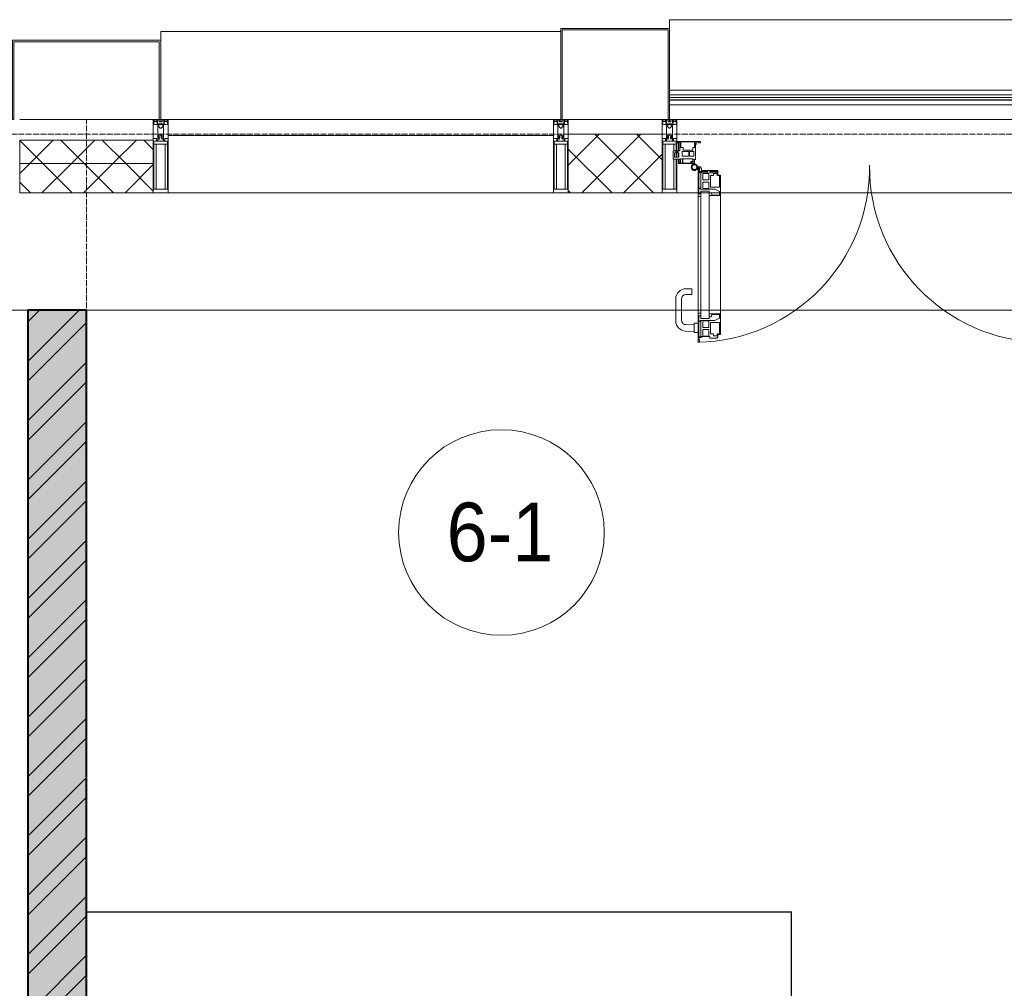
# Model space of a CAD drawing. Header units: millimetres. Extents: x 5617 to 107604, y 7718 to 206326.
# Tile 25 of 65: x 38764 to 42116, y 30191 to 33490. Entities that reach past the tile are written whole.
import ezdxf

# ---------------------------------------------------------------- set-up
doc = ezdxf.new("R2010")
doc.units = ezdxf.units.MM
doc.linetypes.add('ADSK_Линия сетки', pattern=[25, 20, -2.5, 0, -2.5])
doc.linetypes.add('Линия сетки', pattern=[25, 20, -2.5, 0, -2.5])
for name, color, linetype, lineweight in [('Двери', 7, 'Continuous', 18), ('Импосты витража', 7, 'Continuous', 18), ('Колонны', 7, 'Continuous', 18), ('Марки помещений', 7, 'Continuous', 20), ('Ограждение', 7, 'Continuous', 18), ('Оси', 7, 'Continuous', 9), ('Панели витража', 7, 'Continuous', 18), ('Перекрытия', 7, 'Continuous', 18), ('Поручни', 7, 'Continuous', 18), ('Стены', 7, 'Continuous', 18), ('Стены разрез', 7, 'Continuous', 40), ('Стены штриховка', 7, 'Continuous', 40), ('Элементы узлов', 7, 'Continuous', 18)]:
    doc.layers.add(name, color=color, linetype=linetype, lineweight=lineweight)
doc.styles.add('Arial_3', font='arial.ttf', dxfattribs={"width": 0.9, "height": 200})
pattern_1 = [(45, (0, 0), (-70.71068, 70.71068), []), (135, (0, 0), (-70.71068, -70.71068), [])]

# ---------------------------------------------------------------- blocks, each defined once
blk = doc.blocks.new('135_SLK_K4_AR_rvt-1-МКСС_К4_L17_58_200_')
at = {"layer": 'Стены разрез', "lineweight": 9, "true_color": 0xaaaaaa}
h = blk.add_hatch(dxfattribs=at)
h.set_pattern_fill('FP_1', color=253, style=0, pattern_type=2)
h.set_pattern_definition([(50, (0, 0), (218.62117, -19.1268), [22.86, -251.46]), (355, (0, 0), (-42.29187, 229.2684), [18.288, -201.168]), (100.451, (18.22, -1.6), (176.33107, 210.13963), [19.428, -213.708]), (46.184, (0, 60.96), (325.29495, -50.45164), [34.29, -377.19]), (96.636, (27.1, 56.76), (284.883, 296.91266), [29.142, -320.562]), (351.184, (0, 60.96), (284.8858, 296.9107), [27.432, -301.752]), (21, (30.48, 45.72), (181.93753, -122.71832), [22.86, -251.46]), (326, (30.48, 45.72), (74.16223, 221.0262), [18.288, -201.168]), (71.451, (45.64, 35.5), (256.10035, 98.30526), [19.428, -213.708]), (37.5, (0, 0), (3.70639, 101.465895), [3.353, -195.377, 3.353, -200.863, -201.93]), (37.5, (0, 0), (3.70639, 101.465895), [-402.946, 3.353, -198.577]), (7.5, (0, 0), (80.18358, 120.21653), [3.353, -113.081, 3.353, -190.805, -76.962]), (7.5, (0, 0), (80.18358, 120.21653), [-310.591, 3.353, -73.609]), (327.5, (-67.97, 0), (162.708646, -6.87497), [3.353, -72.847, 3.353, -234.391, -315.468]), (327.5, (-67.97, 0), (162.708646, -6.87497), [-313.944, 3.353, -312.115]), (317.5, (-98.45, 0), (177.75468, 30.51183), [3.353, -95.707, 3.353, -154.534, -224.028]), (317.5, (-98.45, 0), (177.75468, 30.51183), [-256.946, 3.353, -220.675])])
h.paths.add_polyline_path([(111350, 25800), (111550, 25800), (111550, 32500), (111350, 32500), (111350, 25945.1)])
h = blk.add_hatch(dxfattribs=at)
h.set_pattern_fill('FP_2', color=253, style=0, pattern_type=2)
h.set_pattern_definition([(45, (0, 0), (-101.02788, 101.02788), []), (45, (67.35, 0), (-101.02788, 101.02788), [])])
h.paths.add_polyline_path([(111350, 25800), (111550, 25800), (111550, 32500), (111350, 32500), (111350, 25945.1)])
at = {"layer": 'Перекрытия', "color": 253, "true_color": 0xaaaaaa}
for p, q in [((111350, 32500), (107850, 32500)), ((116960, 32500), (111550, 32500))]:
    blk.add_line(p, q, dxfattribs=at)
at = {"layer": 'Стены', "color": 253, "true_color": 0xaaaaaa}
for p, q in [((111550, 30450.8), (113949.2, 30450.8)), ((113949.2, 30450), (111550, 30450)), ((113950, 30450.8), (113949.2, 30450.8)), ((113949.2, 29400), (113949.2, 30450)), ((113950, 30450.8), (113950, 29400))]:
    blk.add_line(p, q, dxfattribs=at)
at = {"layer": 'Стены разрез', "color": 253, "true_color": 0xaaaaaa}
for p, q in [((111550, 32500), (111350, 32500)), ((111350, 32500), (111350, 26550)), ((111550, 26370), (111550, 32500))]:
    blk.add_line(p, q, dxfattribs=at)
blk = doc.blocks.new('A_PAN_ALU_Door_Double - EXT_1_Double_EQ-7513418-МКСС_К4_L17_58_200_')
at = {"layer": 'Двери', "color": 253, "lineweight": 5, "true_color": 0xaaaaaa}
for p, q in [((-575.1, -160.7), (-585.4, -160.7)), ((-583.7, -164.2), (-583.7, -262.2)), ((-581.6, -179.2), (-581.6, -164.2)), ((-581.6, -164.2), (-578.6, -164.2)), ((-578.6, -164.2), (-578.6, -174.5)), ((-575.1, -165.6), (-575.1, -160.7)), ((-572.4, -165.6), (-575.1, -165.6)), ((-572.4, -173.3), (-572.4, -165.6)), ((572.4, -165.6), (575.1, -165.6)), ((572.4, -173.3), (572.4, -165.6)), ((575.1, -160.7), (585.4, -160.7)), ((575.1, -165.6), (575.1, -160.7)), ((581.6, -164.2), (578.6, -164.2)), ((578.6, -164.2), (578.6, -174.5)), ((581.6, -179.2), (581.6, -164.2)), ((583.7, -164.2), (583.7, -262.2)), ((-572.9, -179.2), (-581.6, -179.2)), ((-581.6, -233.4), (-581.6, -180.9)), ((-581.6, -180.9), (-574.6, -180.9)), ((-575.5, -177.5), (-551.3, -177.5)), ((-574.6, -180.9), (-574.6, -233.4)), ((-572.9, -182.2), (-572.9, -179.2)), ((-551.3, -182.2), (-572.9, -182.2)), ((-517.1, -173.3), (-572.4, -173.3)), ((-567.6, -186.7), (-566.1, -184)), ((-567.6, -205.7), (-567.6, -186.7)), ((-566.1, -184), (-547.7, -184)), ((-551.3, -177.5), (-551.3, -182.2)), ((-547.7, -184), (-547.7, -205.7)), ((-543.6, -182.2), (-543.6, -176.7)), ((-543.6, -176.7), (-518.6, -176.7)), ((-518.6, -182.2), (-543.6, -182.2)), ((-541.3, -230.6), (-541.3, -191)), ((-541.3, -191), (-531.2, -191)), ((-531.2, -191), (-531.2, -184.4)), ((-531.2, -184.4), (-518.8, -184.4)), ((-518.8, -184.4), (-518.8, -191)), ((-518.8, -191), (-510.6, -191)), ((-518.6, -176.7), (-518.6, -182.2)), ((-517.1, -189.3), (-517.1, -173.3)), ((-508.2, -189.3), (-517.1, -189.3)), ((-510.6, -191), (-510.6, -230.6)), ((-508.2, -259.2), (-508.2, -189.3)), ((508.2, -189.3), (517.1, -189.3)), ((508.2, -259.2), (508.2, -189.3)), ((510.6, -191), (510.6, -230.6)), ((518.8, -191), (510.6, -191)), ((517.1, -173.3), (572.4, -173.3)), ((517.1, -189.3), (517.1, -173.3)), ((518.6, -176.7), (518.6, -182.2)), ((543.6, -176.7), (518.6, -176.7)), ((518.6, -182.2), (543.6, -182.2)), ((518.8, -184.4), (518.8, -191)), ((531.2, -184.4), (518.8, -184.4)), ((531.2, -191), (531.2, -184.4)), ((541.3, -191), (531.2, -191)), ((541.3, -230.6), (541.3, -191)), ((543.6, -182.2), (543.6, -176.7)), ((547.7, -184), (547.7, -205.7)), ((566.1, -184), (547.7, -184)), ((551.3, -177.5), (551.3, -182.2)), ((575.5, -177.5), (551.3, -177.5)), ((551.3, -182.2), (572.9, -182.2)), ((567.6, -186.7), (566.1, -184)), ((567.6, -205.7), (567.6, -186.7)), ((572.9, -179.2), (581.6, -179.2)), ((572.9, -182.2), (572.9, -179.2)), ((574.6, -180.9), (574.6, -233.4)), ((581.6, -180.9), (574.6, -180.9)), ((581.6, -233.4), (581.6, -180.9)), ((-574.6, -233.4), (-581.6, -233.4)), ((-547.7, -205.7), (-567.6, -205.7)), ((-567.6, -232.6), (-567.6, -213.6)), ((-567.6, -213.6), (-547.7, -213.6)), ((-566.1, -235.3), (-567.6, -232.6)), ((-547.7, -213.6), (-547.7, -235.3)), ((-510.6, -230.6), (-541.3, -230.6)), ((510.6, -230.6), (541.3, -230.6)), ((547.7, -205.7), (567.6, -205.7)), ((567.6, -213.6), (547.7, -213.6)), ((547.7, -213.6), (547.7, -235.3)), ((566.1, -235.3), (567.6, -232.6)), ((567.6, -232.6), (567.6, -213.6)), ((574.6, -233.4), (581.6, -233.4)), ((-583.7, -244.2), (-583.7, -677.3)), ((-583.7, -262.2), (-574.6, -262.2)), ((-581.6, -253.1), (-581.6, -235.1)), ((-581.6, -235.1), (-575.4, -235.1)), ((-574.6, -253.1), (-581.6, -253.1)), ((-575.4, -235.1), (-575.4, -237.1)), ((-575.4, -237.1), (-526.4, -237.1)), ((-574.6, -244.2), (-546, -244.2)), ((-574.6, -244.2), (-574.6, -677.3)), ((-574.6, -262.2), (-574.6, -253.1)), ((-547.7, -235.3), (-566.1, -235.3)), ((-546, -677.3), (-546, -244.2)), ((-539.3, -249.6), (-546, -249.6)), ((-546, -249.6), (-546, -259.2)), ((-546, -259.2), (-508.2, -259.2)), ((-537.1, -255.7), (-539.3, -249.6)), ((-537.1, -257.7), (-537.1, -255.7)), ((-510.6, -257.7), (-537.1, -257.7)), ((-526.4, -237.1), (-510.6, -244.7)), ((-510.6, -244.7), (-510.6, -257.7)), ((-508.2, -662.3), (-508.2, -259.2)), ((546, -259.2), (508.2, -259.2)), ((508.2, -662.3), (508.2, -259.2)), ((526.4, -237.1), (510.6, -244.7)), ((510.6, -244.7), (510.6, -257.7)), ((510.6, -257.7), (537.1, -257.7)), ((575.4, -237.1), (526.4, -237.1)), ((537.1, -255.7), (539.3, -249.6)), ((537.1, -257.7), (537.1, -255.7)), ((539.3, -249.6), (546, -249.6)), ((546, -677.3), (546, -244.2)), ((574.6, -244.2), (546, -244.2)), ((546, -249.6), (546, -259.2)), ((547.7, -235.3), (566.1, -235.3)), ((574.6, -244.2), (574.6, -677.3)), ((574.6, -253.1), (581.6, -253.1)), ((574.6, -262.2), (574.6, -253.1)), ((583.7, -262.2), (574.6, -262.2)), ((575.4, -235.1), (575.4, -237.1)), ((581.6, -235.1), (575.4, -235.1)), ((581.6, -253.1), (581.6, -235.1)), ((583.7, -244.2), (583.7, -677.3)), ((-574.6, -659.3), (-583.7, -659.3)), ((-583.7, -659.3), (-583.7, -758.9)), ((-574.6, -659.3), (-583.7, -659.3)), ((-583.7, -659.3), (-583.7, -758.9)), ((-581.6, -686.5), (-581.6, -668.4)), ((-581.6, -668.4), (-574.6, -668.4)), ((-581.6, -686.5), (-581.6, -668.4)), ((-581.6, -668.4), (-574.6, -668.4)), ((-574.6, -668.4), (-574.6, -659.3)), ((-574.6, -668.4), (-574.6, -659.3)), ((-508.2, -662.3), (-546, -662.3)), ((-546, -662.3), (-546, -672)), ((-508.2, -662.3), (-546, -662.3)), ((-546, -662.3), (-546, -672)), ((-539.3, -672), (-537.1, -665.9)), ((-539.3, -672), (-537.1, -665.9)), ((-537.1, -665.9), (-537.1, -663.8)), ((-537.1, -663.8), (-510.6, -663.8)), ((-537.1, -665.9), (-537.1, -663.8)), ((-537.1, -663.8), (-510.6, -663.8)), ((-510.6, -663.8), (-510.6, -676.8)), ((-510.6, -663.8), (-510.6, -676.8)), ((-508.2, -732.3), (-508.2, -662.3)), ((-508.2, -732.3), (-508.2, -662.3)), ((508.2, -662.3), (546, -662.3)), ((508.2, -732.3), (508.2, -662.3)), ((508.2, -662.3), (546, -662.3)), ((508.2, -732.3), (508.2, -662.3)), ((510.6, -663.8), (510.6, -676.8)), ((537.1, -663.8), (510.6, -663.8)), ((510.6, -663.8), (510.6, -676.8)), ((537.1, -663.8), (510.6, -663.8)), ((537.1, -665.9), (537.1, -663.8)), ((537.1, -665.9), (537.1, -663.8)), ((539.3, -672), (537.1, -665.9)), ((539.3, -672), (537.1, -665.9)), ((546, -662.3), (546, -672)), ((546, -662.3), (546, -672)), ((574.6, -659.3), (583.7, -659.3)), ((574.6, -668.4), (574.6, -659.3)), ((574.6, -659.3), (583.7, -659.3)), ((574.6, -668.4), (574.6, -659.3)), ((581.6, -668.4), (574.6, -668.4)), ((581.6, -668.4), (574.6, -668.4)), ((581.6, -686.5), (581.6, -668.4)), ((581.6, -686.5), (581.6, -668.4)), ((583.7, -659.3), (583.7, -758.9)), ((583.7, -659.3), (583.7, -758.9)), ((-575.4, -686.5), (-581.6, -686.5)), ((-575.4, -686.5), (-581.6, -686.5)), ((-581.6, -740.6), (-581.6, -688.2)), ((-581.6, -688.2), (-574.6, -688.2)), ((-581.6, -740.6), (-581.6, -688.2)), ((-581.6, -688.2), (-574.6, -688.2)), ((-526.4, -684.5), (-575.4, -684.5)), ((-575.4, -684.5), (-575.4, -686.5)), ((-526.4, -684.5), (-575.4, -684.5)), ((-575.4, -684.5), (-575.4, -686.5)), ((-574.6, -677.3), (-546, -677.3)), ((-574.6, -688.2), (-574.6, -740.6)), ((-574.6, -688.2), (-574.6, -740.6)), ((-567.6, -688.9), (-566.1, -686.3)), ((-567.6, -688.9), (-566.1, -686.3)), ((-567.6, -708), (-567.6, -688.9)), ((-567.6, -708), (-567.6, -688.9)), ((-566.1, -686.3), (-547.7, -686.3)), ((-566.1, -686.3), (-547.7, -686.3)), ((-547.7, -686.3), (-547.7, -708)), ((-547.7, -686.3), (-547.7, -708)), ((-546, -672), (-539.3, -672)), ((-546, -672), (-539.3, -672)), ((-541.3, -730.5), (-541.3, -691)), ((-541.3, -691), (-510.6, -691)), ((-541.3, -730.5), (-541.3, -691)), ((-541.3, -691), (-510.6, -691)), ((-510.6, -676.8), (-526.4, -684.5)), ((-510.6, -676.8), (-526.4, -684.5)), ((-510.6, -691), (-510.6, -730.6)), ((-510.6, -691), (-510.6, -730.6)), ((510.6, -676.8), (526.4, -684.5)), ((510.6, -676.8), (526.4, -684.5)), ((541.3, -691), (510.6, -691)), ((510.6, -691), (510.6, -730.6)), ((541.3, -691), (510.6, -691)), ((510.6, -691), (510.6, -730.6)), ((526.4, -684.5), (575.4, -684.5)), ((526.4, -684.5), (575.4, -684.5)), ((546, -672), (539.3, -672)), ((546, -672), (539.3, -672)), ((541.3, -730.5), (541.3, -691)), ((541.3, -730.5), (541.3, -691)), ((574.6, -677.3), (546, -677.3)), ((547.7, -686.3), (547.7, -708)), ((566.1, -686.3), (547.7, -686.3)), ((547.7, -686.3), (547.7, -708)), ((566.1, -686.3), (547.7, -686.3)), ((567.6, -688.9), (566.1, -686.3)), ((567.6, -688.9), (566.1, -686.3)), ((567.6, -708), (567.6, -688.9)), ((567.6, -708), (567.6, -688.9)), ((581.6, -688.2), (574.6, -688.2)), ((574.6, -688.2), (574.6, -740.6)), ((581.6, -688.2), (574.6, -688.2)), ((574.6, -688.2), (574.6, -740.6)), ((575.4, -684.5), (575.4, -686.5)), ((575.4, -684.5), (575.4, -686.5)), ((575.4, -686.5), (581.6, -686.5)), ((575.4, -686.5), (581.6, -686.5)), ((581.6, -740.6), (581.6, -688.2)), ((581.6, -740.6), (581.6, -688.2)), ((-547.7, -708), (-567.6, -708)), ((-547.7, -708), (-567.6, -708)), ((-567.6, -734.8), (-567.6, -715.8)), ((-567.6, -715.8), (-547.7, -715.8)), ((-567.6, -734.8), (-567.6, -715.8)), ((-567.6, -715.8), (-547.7, -715.8)), ((-566.1, -737.5), (-567.6, -734.8)), ((-566.1, -737.5), (-567.6, -734.8)), ((-547.7, -737.5), (-566.1, -737.5)), ((-547.7, -737.5), (-566.1, -737.5)), ((-547.7, -715.8), (-547.7, -737.5)), ((-547.7, -715.8), (-547.7, -737.5)), ((-531.2, -730.5), (-541.3, -730.5)), ((-531.2, -730.5), (-541.3, -730.5)), ((-531.2, -737.1), (-531.2, -730.5)), ((-531.2, -737.1), (-531.2, -730.5)), ((-518.8, -737.1), (-531.2, -737.1)), ((-518.8, -737.1), (-531.2, -737.1)), ((-510.6, -730.6), (-518.8, -730.6)), ((-518.8, -730.6), (-518.8, -737.1)), ((-510.6, -730.6), (-518.8, -730.6)), ((-518.8, -730.6), (-518.8, -737.1)), ((-517.1, -741.8), (-517.1, -732.3)), ((-517.1, -732.3), (-508.2, -732.3)), ((-517.1, -741.8), (-517.1, -732.3)), ((-517.1, -732.3), (-508.2, -732.3)), ((517.1, -732.3), (508.2, -732.3)), ((517.1, -732.3), (508.2, -732.3)), ((510.6, -730.6), (518.8, -730.6)), ((510.6, -730.6), (518.8, -730.6)), ((517.1, -741.8), (517.1, -732.3)), ((517.1, -741.8), (517.1, -732.3)), ((518.8, -730.6), (518.8, -737.1)), ((518.8, -730.6), (518.8, -737.1)), ((518.8, -737.1), (531.2, -737.1)), ((518.8, -737.1), (531.2, -737.1)), ((531.2, -730.5), (541.3, -730.5)), ((531.2, -737.1), (531.2, -730.5)), ((531.2, -730.5), (541.3, -730.5)), ((531.2, -737.1), (531.2, -730.5)), ((547.7, -708), (567.6, -708)), ((547.7, -708), (567.6, -708)), ((567.6, -715.8), (547.7, -715.8)), ((547.7, -715.8), (547.7, -737.5)), ((567.6, -715.8), (547.7, -715.8)), ((547.7, -715.8), (547.7, -737.5)), ((547.7, -737.5), (566.1, -737.5)), ((547.7, -737.5), (566.1, -737.5)), ((566.1, -737.5), (567.6, -734.8)), ((566.1, -737.5), (567.6, -734.8)), ((567.6, -734.8), (567.6, -715.8)), ((567.6, -734.8), (567.6, -715.8)), ((-583.7, -758.9), (-578.6, -758.9)), ((-583.7, -758.9), (-578.6, -758.9)), ((-574.6, -740.6), (-581.6, -740.6)), ((-574.6, -740.6), (-581.6, -740.6)), ((-581.6, -750.3), (-581.6, -742.3)), ((-581.6, -742.3), (-572.9, -742.3)), ((-581.6, -750.3), (-581.6, -742.3)), ((-581.6, -742.3), (-572.9, -742.3)), ((-579.8, -750.3), (-581.6, -750.3)), ((-579.8, -750.3), (-581.6, -750.3)), ((-578.6, -748.9), (-579.8, -748.9)), ((-579.8, -748.9), (-579.8, -750.3)), ((-578.6, -748.9), (-579.8, -748.9)), ((-579.8, -748.9), (-579.8, -750.3)), ((-578.6, -758.9), (-578.6, -748.9)), ((-578.6, -758.9), (-578.6, -748.9)), ((-572.9, -742.3), (-572.9, -739.3)), ((-572.9, -739.3), (-543.6, -739.3)), ((-572.9, -742.3), (-572.9, -739.3)), ((-572.9, -739.3), (-543.6, -739.3)), ((-543.6, -739.3), (-543.6, -744.8)), ((-543.6, -739.3), (-543.6, -744.8)), ((-543.6, -744.8), (-518.6, -744.8)), ((-543.6, -744.8), (-518.6, -744.8)), ((-518.6, -744.8), (-518.6, -741.8)), ((-518.6, -741.8), (-517.1, -741.8)), ((-518.6, -744.8), (-518.6, -741.8)), ((-518.6, -741.8), (-517.1, -741.8)), ((518.6, -741.8), (517.1, -741.8)), ((518.6, -741.8), (517.1, -741.8)), ((518.6, -744.8), (518.6, -741.8)), ((518.6, -744.8), (518.6, -741.8)), ((543.6, -744.8), (518.6, -744.8)), ((543.6, -744.8), (518.6, -744.8)), ((543.6, -739.3), (543.6, -744.8)), ((572.9, -739.3), (543.6, -739.3)), ((543.6, -739.3), (543.6, -744.8)), ((572.9, -739.3), (543.6, -739.3)), ((572.9, -742.3), (572.9, -739.3)), ((572.9, -742.3), (572.9, -739.3)), ((581.6, -742.3), (572.9, -742.3)), ((581.6, -742.3), (572.9, -742.3)), ((574.6, -740.6), (581.6, -740.6)), ((574.6, -740.6), (581.6, -740.6)), ((578.6, -748.9), (579.8, -748.9)), ((578.6, -758.9), (578.6, -748.9)), ((578.6, -748.9), (579.8, -748.9)), ((578.6, -758.9), (578.6, -748.9)), ((583.7, -758.9), (578.6, -758.9)), ((583.7, -758.9), (578.6, -758.9)), ((579.8, -748.9), (579.8, -750.3)), ((579.8, -748.9), (579.8, -750.3)), ((579.8, -750.3), (581.6, -750.3)), ((579.8, -750.3), (581.6, -750.3)), ((581.6, -750.3), (581.6, -742.3)), ((581.6, -750.3), (581.6, -742.3))]:
    blk.add_line(p, q, dxfattribs=at)
at = {"layer": 'Двери', "lineweight": 5}
for p, q in [((-625.1, -576.5), (-605.1, -576.5)), ((-605.1, -596.5), (-625.1, -596.5)), ((-605.1, -576.5), (-605.1, -596.5)), ((625.1, -576.5), (605.1, -576.5)), ((605.1, -576.5), (605.1, -596.5)), ((605.1, -596.5), (625.1, -596.5)), ((-660.1, -685.7), (-660.1, -611.5)), ((-640.1, -611.5), (-640.1, -683.8)), ((640.1, -611.5), (640.1, -683.8)), ((660.1, -685.7), (660.1, -611.5)), ((-624.5, -698.8), (-597.6, -697.7)), ((-597.6, -723.5), (-597.6, -696)), ((-595.1, -693.5), (-583.6, -693.5)), ((595.1, -693.5), (583.6, -693.5)), ((597.6, -723.5), (597.6, -696)), ((624.5, -698.8), (597.6, -697.7)), ((-597.6, -721.7), (-626.4, -720.7)), ((-583.6, -726), (-595.1, -726)), ((583.6, -726), (595.1, -726)), ((597.6, -721.7), (626.4, -720.7))]:
    blk.add_line(p, q, dxfattribs=at)
at = {"layer": 'Двери', "color": 253, "lineweight": 5, "true_color": 0xaaaaaa}
for centre, radius, start, end in [((-596.2, -162.7), 11, 9.9716, 343.953), ((-596.2, -162.6), 8, 90, 270), ((-596.2, -162.6), 8, 270, 90), ((-583.7, -166.3), 2.03, 90, 163.9279), ((583.7, -166.3), 2.03, 16.0721, 90), ((596.2, -162.7), 11, 196.047, 170.0284), ((596.2, -162.6), 8, 90, 270), ((596.2, -162.6), 8, 270, 90), ((-575.5, -174.5), 3, 180, 270), ((575.5, -174.5), 3, 270, 0)]:
    blk.add_arc(centre, radius, start, end, dxfattribs=at)
at = {"layer": 'Двери', "color": 254, "lineweight": 5, "true_color": 0xd4d4d4}
for centre, start, end in [((-596.2, -162.6), 270.9387, 0.704), ((596.2, -162.6), 179.296, 269.0613)]:
    blk.add_arc(centre, 596.2, start, end, dxfattribs=at)
at = {"layer": 'Двери', "lineweight": 5}
for centre, radius, start, end in [((-625.1, -611.5), 35, 90, 180), ((-625.1, -611.5), 15, 90, 180), ((625.1, -611.5), 35, 0, 90), ((625.1, -611.5), 15, 0, 90), ((-625.1, -685.7), 35, 180, 267.8055), ((-625.1, -683.8), 15, 180, 272.1944), ((-595.1, -696), 2.5, 90, 180), ((595.1, -696), 2.5, 0, 90), ((625.1, -683.8), 15, 267.8056, 0), ((625.1, -685.7), 35, 272.1945, 0), ((-595.1, -723.5), 2.5, 180, 270), ((595.1, -723.5), 2.5, 270, 0)]:
    blk.add_arc(centre, radius, start, end, dxfattribs=at)
at = {"layer": 'Панели витража', "color": 253, "lineweight": 5, "true_color": 0xaaaaaa}
for p, q in [((-654.3, -79.5), (-654.3, -74.5)), ((-654.3, -74.5), (-575.3, -74.5)), ((-652.8, -79.5), (-654.3, -79.5)), ((-652.8, -76.7), (-652.8, -79.5)), ((-646.3, -76.7), (-652.8, -76.7)), ((-651.2, -76.7), (-651.2, -106.6)), ((-646.3, -106.6), (-646.3, -76.7)), ((-592, -76.3), (-642.4, -76.3)), ((-642.4, -76.3), (-642.4, -95.5)), ((-642.4, -95.5), (-635.3, -95.5)), ((-635.3, -95.5), (-635.3, -105)), ((-602.1, -95.5), (-595.8, -95.5)), ((-602.1, -105), (-602.1, -95.5)), ((-596.2, -95.5), (-596.2, -76.2)), ((-595.8, -89), (-595, -88.2)), ((-595.8, -95.5), (-595.8, -89)), ((-595, -83.1), (-592, -83.1)), ((-595, -88.2), (-595, -83.1)), ((-593.3, -84.8), (-593.3, -136.5)), ((-590.3, -84.8), (-593.3, -84.8)), ((-592, -83.1), (-592, -76.3)), ((-590.3, -76.5), (-590.3, -84.8)), ((-583.9, -76.5), (-590.3, -76.5)), ((-583.9, -79.5), (-583.9, -76.5)), ((-575.3, -79.5), (-583.9, -79.5)), ((-575.3, -74.5), (-575.3, -79.5)), ((575.3, -74.5), (654.3, -74.5)), ((575.3, -79.5), (575.3, -74.5)), ((583.9, -79.5), (575.3, -79.5)), ((583.9, -76.5), (583.9, -79.5)), ((590.3, -76.5), (583.9, -76.5)), ((590.3, -84.8), (590.3, -76.5)), ((593.3, -84.8), (590.3, -84.8)), ((592, -76.3), (592, -83.1)), ((642.4, -76.3), (592, -76.3)), ((592, -83.1), (595, -83.1)), ((593.3, -136.5), (593.3, -84.8)), ((595, -83.1), (595, -88.2)), ((595, -88.2), (595.8, -89)), ((595.8, -89), (595.8, -95.5)), ((595.8, -95.5), (602.1, -95.5)), ((596.2, -76.2), (596.2, -95.5)), ((602.1, -95.5), (602.1, -105)), ((635.3, -95.5), (642.4, -95.5)), ((635.3, -105), (635.3, -95.5)), ((642.4, -95.5), (642.4, -76.3)), ((646.3, -76.7), (646.3, -106.6)), ((652.8, -76.7), (646.3, -76.7)), ((651.2, -106.6), (651.2, -76.7)), ((652.8, -79.5), (652.8, -76.7)), ((654.3, -79.5), (652.8, -79.5)), ((654.3, -74.5), (654.3, -79.5)), ((-669.2, -106.6), (-660.2, -106.6)), ((-669.2, -135.1), (-669.2, -106.6)), ((-664.2, -113.4), (-664.2, -128.4)), ((-649.2, -113.4), (-664.2, -113.4)), ((-664.2, -128.4), (-649.2, -128.4)), ((-660.2, -106.6), (-660.2, -110.1)), ((-660.2, -110.1), (-653.3, -110.1)), ((-653.3, -106.6), (-646.3, -106.6)), ((-653.3, -110.1), (-653.3, -106.6)), ((-651.2, -113.4), (-651.2, -128.4)), ((-649.2, -128.4), (-649.2, -113.4)), ((-637.8, -108.8), (-637.8, -125)), ((-615.2, -108.8), (-637.8, -108.8)), ((-637.8, -125), (-615.2, -125)), ((-635.3, -105), (-602.1, -105)), ((-615.2, -125), (-615.2, -108.8)), ((-613, -108.8), (-613, -125)), ((-598.7, -108.8), (-613, -108.8)), ((-613, -125), (-598.7, -125)), ((-598.7, -125), (-598.7, -108.8)), ((598.7, -108.8), (598.7, -125)), ((613, -108.8), (598.7, -108.8)), ((598.7, -125), (613, -125)), ((602.1, -105), (635.3, -105)), ((613, -125), (613, -108.8)), ((615.2, -108.8), (615.2, -125)), ((637.8, -108.8), (615.2, -108.8)), ((615.2, -125), (637.8, -125)), ((637.8, -125), (637.8, -108.8)), ((646.3, -106.6), (653.3, -106.6)), ((649.2, -113.4), (649.2, -128.4)), ((664.2, -113.4), (649.2, -113.4)), ((649.2, -128.4), (664.2, -128.4)), ((651.2, -128.4), (651.2, -113.4)), ((653.3, -106.6), (653.3, -110.1)), ((653.3, -110.1), (660.2, -110.1)), ((660.2, -106.6), (669.2, -106.6)), ((660.2, -110.1), (660.2, -106.6)), ((664.2, -128.4), (664.2, -113.4)), ((669.2, -106.6), (669.2, -135.1)), ((-645.9, -135.1), (-669.2, -135.1)), ((-651.2, -135.1), (-651.2, -148.5)), ((-651.2, -148.5), (-645.9, -148.5)), ((-651.2, -150), (-651.2, -148.5)), ((-600.3, -150), (-651.2, -150)), ((-645.9, -148.5), (-645.9, -135.1)), ((-644.3, -134.5), (-644.3, -148.2)), ((-637.3, -134.5), (-644.3, -134.5)), ((-644.3, -148.2), (-637.3, -148.2)), ((-637.3, -148.2), (-637.3, -134.5)), ((-635.9, -134.2), (-635.9, -148.4)), ((-601.9, -134.2), (-635.9, -134.2)), ((-635.9, -148.4), (-608.9, -148.4)), ((-608.9, -142.8), (-601.9, -142.8)), ((-608.9, -148.4), (-608.9, -142.8)), ((-607.5, -144.4), (-607.5, -148.7)), ((-601.5, -144.4), (-607.5, -144.4)), ((-607.5, -148.7), (-601.5, -148.7)), ((-601.9, -142.8), (-601.9, -134.2)), ((-601.5, -148.7), (-601.5, -144.4)), ((-600.3, -136.5), (-600.3, -150)), ((-593.3, -136.5), (-600.3, -136.5)), ((-600.3, -150), (-596.2, -150)), ((-596.2, -150), (-596.2, -136.5)), ((600.3, -136.5), (593.3, -136.5)), ((596.2, -136.5), (596.2, -150)), ((596.2, -150), (600.3, -150)), ((600.3, -150), (600.3, -136.5)), ((651.2, -150), (600.3, -150)), ((601.5, -144.4), (601.5, -148.7)), ((607.5, -144.4), (601.5, -144.4)), ((601.5, -148.7), (607.5, -148.7)), ((635.9, -134.2), (601.9, -134.2)), ((601.9, -134.2), (601.9, -142.8)), ((601.9, -142.8), (608.9, -142.8)), ((607.5, -148.7), (607.5, -144.4)), ((608.9, -142.8), (608.9, -148.4)), ((608.9, -148.4), (635.9, -148.4)), ((635.9, -148.4), (635.9, -134.2)), ((637.3, -134.5), (637.3, -148.2)), ((644.3, -134.5), (637.3, -134.5)), ((637.3, -148.2), (644.3, -148.2)), ((644.3, -148.2), (644.3, -134.5)), ((645.9, -135.1), (645.9, -148.5)), ((669.2, -135.1), (645.9, -135.1)), ((645.9, -148.5), (651.2, -148.5)), ((651.2, -148.5), (651.2, -135.1)), ((651.2, -148.5), (651.2, -150))]:
    blk.add_line(p, q, dxfattribs=at)
blk = doc.blocks.new('System Panel - A_PAN_Glass-7513417-МКСС_К4_L17_58_200_')
at = {"layer": 'Панели витража', "color": 253, "lineweight": 5, "true_color": 0xaaaaaa}
for p, q in [((656.25, 0), (-656.25, 0)), ((-656.25, 0), (-656.25, -55)), ((656.25, -55), (656.25, 0)), ((-656.25, -55), (656.25, -55))]:
    blk.add_line(p, q, dxfattribs=at)
blk = doc.blocks.new('Rectangular Mullion - R_StandardFrame_50Wx250H-V67-МКСС_К4_L17_58_200_')
at = {"layer": 'Импосты витража', "color": 253, "lineweight": 5, "true_color": 0xaaaaaa}
for p, q in [((123940, 33150), (122627.5, 33150)), ((122700, 32900), (122627.5, 32900)), ((122737.8, 32900), (122702.1, 32900)), ((122773.2, 32900), (122744.6, 32900)), ((123792, 32900), (122775.5, 32900)), ((123822.9, 32900), (123794.3, 32900)), ((123865.4, 32900), (123829.7, 32900)), ((123940, 32900), (123867.5, 32900))]:
    blk.add_line(p, q, dxfattribs=at)
blk = doc.blocks.new('Rectangular Mullion - R_StandardFrame_50Wx250H-V64-МКСС_К4_L17_58_200_')
at = {"layer": 'Импосты витража', "color": 253, "lineweight": 5, "true_color": 0xaaaaaa}
blk.add_line((132872.5, 32900), (131560, 32900), dxfattribs=at)
blk = doc.blocks.new('Rectangular Mullion - 50Wx250H-2623690-МКСС_К4_L17_58_200_')
at = {"layer": 'Элементы узлов', "color": 253, "lineweight": 5, "true_color": 0xaaaaaa}
for p, q in [((-25, 65.2), (-25, 250)), ((-25, 250), (0, 250)), ((-23, 237.3), (0, 237.3)), ((-23, 237.3), (-23, 73.6)), ((-14.9, 84), (-14.9, 237.3)), ((25, 250), (0, 250)), ((23, 237.3), (0, 237.3)), ((14.9, 84), (14.9, 237.3)), ((23, 237.3), (23, 73.6)), ((25, 65.2), (25, 250)), ((0, 84), (-23, 84)), ((-0.5, 73.6), (-23, 73.6)), ((-14, 71.3), (-14, 65.2)), ((-10, 71.3), (-14, 71.3)), ((-10, 53), (-10, 71.3)), ((-7, 65.2), (-5.9, 67.3)), ((-4.1, 67.3), (-5.9, 67.3)), ((-4.1, 67.3), (-2.9, 65.1)), ((0, 84), (23, 84)), ((0.5, 73.6), (23, 73.6)), ((4.1, 67.3), (2.9, 65.1)), ((4.1, 67.3), (5.9, 67.3)), ((7, 65.2), (5.9, 67.3)), ((10, 71.3), (14, 71.3)), ((10, 53), (10, 71.3)), ((14, 71.3), (14, 65.2)), ((-14, 65.2), (-25, 65.2)), ((-8.7, 53), (-10, 53)), ((-10, 53), (-10, 17)), ((-8.7, 53), (-7, 54.7)), ((-7, 65.2), (-7, 54.7)), ((-2.9, 65.1), (-2.9, 54.6)), ((-1.3, 53), (-2.9, 54.6)), ((0, 53), (-1.3, 53)), ((0, 53), (1.3, 53)), ((1.3, 53), (2.9, 54.6)), ((2.9, 65.1), (2.9, 54.6)), ((7, 65.2), (7, 54.7)), ((8.7, 53), (7, 54.7)), ((8.7, 53), (10, 53)), ((10, 53), (10, 17)), ((14, 65.2), (25, 65.2)), ((-23.8, 14.6), (-25, 14.2)), ((-25, 0), (-25, 14.2)), ((-22.3, 17), (-23.8, 17)), ((-23.8, 17), (-23.8, 14.6)), ((-22.5, 10.6), (-23.8, 14.6)), ((-22.5, 10.6), (-23.7, 9.9)), ((-23.7, 1.3), (-23.7, 9.9)), ((-23.7, 1.3), (-11.8, 1.3)), ((-23.2, 10.2), (-22.5, 8)), ((-22.5, 8), (-22.5, 4.5)), ((-21.3, 4.5), (-22.5, 4.5)), ((-22.3, 17), (-22.3, 16)), ((-22.3, 16), (-21.3, 16)), ((-19, 17.6), (-21.3, 16)), ((-21.3, 4.5), (-21.3, 6.5)), ((-21.3, 6.5), (-14.2, 6.5)), ((-18.4, 16.6), (-19, 17.6)), ((-7.4, 16.6), (-18.4, 16.6)), ((-14.2, 6.5), (-14.2, 4.5)), ((-13.2, 4.5), (-14.2, 4.5)), ((-13.2, 4.5), (-12.2, 7.2)), ((-12.7, 7.6), (-11.3, 11.4)), ((-12.7, 7.6), (-11.8, 6.9)), ((-12.2, 9), (-12.2, 14.8)), ((-12.2, 14.8), (0, 14.8)), ((-11.8, 1.3), (-11.8, 6.9)), ((-10.5, 11.2), (-11.3, 11.4)), ((-10.5, 1.5), (-10.5, 11.2)), ((-4.8, 1.5), (-10.5, 1.5)), ((-10, 17), (-7.5, 17)), ((-8.5, 23), (-1.5, 30)), ((-8.5, 18.5), (-8.5, 23)), ((-7.5, 18.5), (-8.5, 18.5)), ((-7.5, 17), (-7.5, 18.5)), ((-7.4, 18), (-7.4, 16.6)), ((-2.6, 18), (-7.4, 18)), ((0, 8), (-4.8, 8)), ((-4.8, 1.5), (-4.8, 8)), ((-2.6, 18), (-2.6, 16.8)), ((-2.6, 16.8), (0, 16.8)), ((-1.5, 30), (0, 30)), ((1.5, 30), (0, 30)), ((2.6, 16.8), (0, 16.8)), ((0, 14.8), (0, 16.8)), ((0, 14.8), (0, 16.8)), ((12.2, 14.8), (0, 14.8)), ((0, 0), (0, 8)), ((0, 8), (4.8, 8)), ((0, 0), (0, 8)), ((8.5, 23), (1.5, 30)), ((2.6, 18), (2.6, 16.8)), ((2.6, 18), (7.4, 18)), ((4.8, 1.5), (4.8, 8)), ((4.8, 1.5), (10.5, 1.5)), ((7.4, 18), (7.4, 16.6)), ((7.4, 16.6), (18.4, 16.6)), ((7.5, 18.5), (8.5, 18.5)), ((7.5, 17), (7.5, 18.5)), ((10, 17), (7.5, 17)), ((8.5, 18.5), (8.5, 23)), ((10.5, 11.2), (11.3, 11.4)), ((10.5, 1.5), (10.5, 11.2)), ((12.7, 7.6), (11.3, 11.4)), ((12.7, 7.6), (11.8, 6.9)), ((11.8, 1.3), (11.8, 6.9)), ((23.7, 1.3), (11.8, 1.3)), ((12.2, 9), (12.2, 14.8)), ((13.2, 4.5), (12.2, 7.2)), ((13.2, 4.5), (14.2, 4.5)), ((21.3, 6.5), (14.2, 6.5)), ((14.2, 6.5), (14.2, 4.5)), ((18.4, 16.6), (19, 17.6)), ((19, 17.6), (21.3, 16)), ((22.3, 16), (21.3, 16)), ((21.3, 4.5), (21.3, 6.5)), ((21.3, 4.5), (22.5, 4.5)), ((22.3, 17), (22.3, 16)), ((22.3, 17), (23.8, 17)), ((22.5, 10.6), (23.8, 14.6)), ((22.5, 10.6), (23.7, 9.9)), ((23.2, 10.2), (22.5, 8)), ((22.5, 8), (22.5, 4.5)), ((23.7, 1.3), (23.7, 9.9)), ((23.8, 17), (23.8, 14.6)), ((23.8, 14.6), (25, 14.2)), ((25, 0), (25, 14.2)), ((-25, 0), (0, 0)), ((25, 0), (0, 0))]:
    blk.add_line(p, q, dxfattribs=at)
for centre, start, end in [((-0.5, 73.1), 360, 90), ((0.5, 73.1), 90, 180)]:
    blk.add_arc(centre, 0.5, start, end, dxfattribs=at)
blk = doc.blocks.new('Rectangular Mullion - R_StandardFrame_50Wx250H-7511672-МКСС_К4_L17_58_200_')
at = {"layer": 'Импосты витража', "color": 253, "lineweight": 5, "true_color": 0xaaaaaa}
for p, q in [((-25, 0), (-25, 250)), ((-25, 250), (25, 250)), ((25, 250), (25, 0)), ((-5, 0), (-25, 0)), ((25, 0), (0, 0))]:
    blk.add_line(p, q, dxfattribs=at)
blk = doc.blocks.new('Rectangular Mullion - R_StandardFrame_50Wx250H-V63-МКСС_К4_L17_58_200_')
at = {"layer": 'Импосты витража', "color": 253, "lineweight": 5, "true_color": 0xaaaaaa}
for p, q in [((-25, 0), (-25, 250)), ((-25, 250), (25, 250)), ((25, 250), (25, 0)), ((0, 0), (-25, 0)), ((25, 0), (5, 0))]:
    blk.add_line(p, q, dxfattribs=at)
blk = doc.blocks.new('Rectangular Mullion - 50Wx250H-V48-МКСС_К4_L17_58_200_')
at = {"layer": 'Элементы узлов', "color": 253, "lineweight": 5, "true_color": 0xaaaaaa}
for p, q in [((-25, 65.2), (-25, 250)), ((-25, 250), (0, 250)), ((-23, 237.3), (0, 237.3)), ((-23, 237.3), (-23, 73.6)), ((-14.9, 84), (-14.9, 237.3)), ((25, 250), (0, 250)), ((23, 237.3), (0, 237.3)), ((14.9, 135.1), (14.9, 237.3)), ((23, 237.3), (23, 135.1)), ((25, 135.1), (25, 250)), ((14.9, 84), (14.9, 106.6)), ((23, 128.4), (23, 113.4)), ((23, 110.1), (23, 73.6)), ((25, 113.4), (25, 128.4)), ((25, 65.2), (25, 110.1)), ((0, 84), (-23, 84)), ((-0.5, 73.6), (-23, 73.6)), ((-14, 71.3), (-14, 65.2)), ((-10, 71.3), (-14, 71.3)), ((-10, 53), (-10, 71.3)), ((-7, 65.2), (-5.9, 67.3)), ((-4.1, 67.3), (-5.9, 67.3)), ((-4.1, 67.3), (-2.9, 65.1)), ((0, 84), (23, 84)), ((0.5, 73.6), (23, 73.6)), ((4.1, 67.3), (2.9, 65.1)), ((4.1, 67.3), (5.9, 67.3)), ((7, 65.2), (5.9, 67.3)), ((10, 71.3), (14, 71.3)), ((10, 53), (10, 71.3)), ((14, 71.3), (14, 65.2)), ((-14, 65.2), (-25, 65.2)), ((-8.7, 53), (-10, 53)), ((-10, 53), (-10, 17)), ((-8.7, 53), (-7, 54.7)), ((-7, 65.2), (-7, 54.7)), ((-2.9, 65.1), (-2.9, 54.6)), ((-1.3, 53), (-2.9, 54.6)), ((0, 53), (-1.3, 53)), ((0, 53), (1.3, 53)), ((1.3, 53), (2.9, 54.6)), ((2.9, 65.1), (2.9, 54.6)), ((7, 65.2), (7, 54.7)), ((8.7, 53), (7, 54.7)), ((8.7, 53), (10, 53)), ((10, 53), (10, 17)), ((14, 65.2), (25, 65.2)), ((-23.8, 14.6), (-25, 14.2)), ((-25, 0), (-25, 14.2)), ((-22.3, 17), (-23.8, 17)), ((-23.8, 17), (-23.8, 14.6)), ((-22.5, 10.6), (-23.8, 14.6)), ((-22.5, 10.6), (-23.7, 9.9)), ((-23.7, 1.3), (-23.7, 9.9)), ((-23.7, 1.3), (-11.8, 1.3)), ((-23.2, 10.2), (-22.5, 8)), ((-22.5, 8), (-22.5, 4.5)), ((-21.3, 4.5), (-22.5, 4.5)), ((-22.3, 17), (-22.3, 16)), ((-22.3, 16), (-21.3, 16)), ((-19, 17.6), (-21.3, 16)), ((-21.3, 4.5), (-21.3, 6.5)), ((-21.3, 6.5), (-14.2, 6.5)), ((-18.4, 16.6), (-19, 17.6)), ((-7.4, 16.6), (-18.4, 16.6)), ((-14.2, 6.5), (-14.2, 4.5)), ((-13.2, 4.5), (-14.2, 4.5)), ((-13.2, 4.5), (-12.2, 7.2)), ((-12.7, 7.6), (-11.3, 11.4)), ((-12.7, 7.6), (-11.8, 6.9)), ((-12.2, 9), (-12.2, 14.8)), ((-12.2, 14.8), (0, 14.8)), ((-11.8, 1.3), (-11.8, 6.9)), ((-10.5, 11.2), (-11.3, 11.4)), ((-10.5, 1.5), (-10.5, 11.2)), ((-4.8, 1.5), (-10.5, 1.5)), ((-10, 17), (-7.5, 17)), ((-8.5, 23), (-1.5, 30)), ((-8.5, 18.5), (-8.5, 23)), ((-7.5, 18.5), (-8.5, 18.5)), ((-7.5, 17), (-7.5, 18.5)), ((-7.4, 18), (-7.4, 16.6)), ((-2.6, 18), (-7.4, 18)), ((0, 8), (-4.8, 8)), ((-4.8, 1.5), (-4.8, 8)), ((-2.6, 18), (-2.6, 16.8)), ((-2.6, 16.8), (0, 16.8)), ((-1.5, 30), (0, 30)), ((1.5, 30), (0, 30)), ((2.6, 16.8), (0, 16.8)), ((0, 14.8), (0, 16.8)), ((0, 14.8), (0, 16.8)), ((12.2, 14.8), (0, 14.8)), ((0, 0), (0, 8)), ((0, 8), (4.8, 8)), ((0, 0), (0, 8)), ((8.5, 23), (1.5, 30)), ((2.6, 18), (2.6, 16.8)), ((2.6, 18), (7.4, 18)), ((4.8, 1.5), (4.8, 8)), ((4.8, 1.5), (10.5, 1.5)), ((7.4, 18), (7.4, 16.6)), ((7.4, 16.6), (18.4, 16.6)), ((7.5, 18.5), (8.5, 18.5)), ((7.5, 17), (7.5, 18.5)), ((10, 17), (7.5, 17)), ((8.5, 18.5), (8.5, 23)), ((10.5, 11.2), (11.3, 11.4)), ((10.5, 1.5), (10.5, 11.2)), ((12.7, 7.6), (11.3, 11.4)), ((12.7, 7.6), (11.8, 6.9)), ((11.8, 1.3), (11.8, 6.9)), ((23.7, 1.3), (11.8, 1.3)), ((12.2, 9), (12.2, 14.8)), ((13.2, 4.5), (12.2, 7.2)), ((13.2, 4.5), (14.2, 4.5)), ((21.3, 6.5), (14.2, 6.5)), ((14.2, 6.5), (14.2, 4.5)), ((18.4, 16.6), (19, 17.6)), ((19, 17.6), (21.3, 16)), ((22.3, 16), (21.3, 16)), ((21.3, 4.5), (21.3, 6.5)), ((21.3, 4.5), (22.5, 4.5)), ((22.3, 17), (22.3, 16)), ((22.3, 17), (23.8, 17)), ((22.5, 10.6), (23.8, 14.6)), ((22.5, 10.6), (23.7, 9.9)), ((23.2, 10.2), (22.5, 8)), ((22.5, 8), (22.5, 4.5)), ((23.7, 1.3), (23.7, 9.9)), ((23.8, 17), (23.8, 14.6)), ((23.8, 14.6), (25, 14.2)), ((25, 0), (25, 14.2)), ((-25, 0), (0, 0)), ((25, 0), (0, 0))]:
    blk.add_line(p, q, dxfattribs=at)
for centre, start, end in [((-0.5, 73.1), 360, 90), ((0.5, 73.1), 90, 180)]:
    blk.add_arc(centre, 0.5, start, end, dxfattribs=at)
blk = doc.blocks.new('Rectangular Mullion - R_StandardFrame_50Wx250H-V62-МКСС_К4_L17_58_200_')
at = {"layer": 'Импосты витража', "color": 253, "lineweight": 5, "true_color": 0xaaaaaa}
for p, q in [((-25, 0), (-25, 250)), ((-25, 250), (25, 250)), ((25, 250), (25, 135.1)), ((25, 128.4), (25, 113.4)), ((25, 110.1), (25, 0)), ((-5, 0), (-25, 0)), ((25, 0), (0, 0))]:
    blk.add_line(p, q, dxfattribs=at)
blk = doc.blocks.new('Ограждение - Ограждение-6015003-МКСС_К4_L17_58_200_')
at = {"layer": 'Поручни', "color": 253, "lineweight": 5, "true_color": 0xaaaaaa}
for p, q in [((32147.5, 17850), (30785, 17850)), ((32147.5, 17834), (30785, 17834)), ((32147.5, 17833.5), (30785, 17833.5)), ((32147.5, 17825.5), (30785, 17825.5)), ((32147.5, 17824.5), (30785, 17824.5)), ((32147.5, 17816.5), (30785, 17816.5)), ((32147.5, 17816), (30785, 17816)), ((30785, 17800), (32147.5, 17800))]:
    blk.add_line(p, q, dxfattribs=at)
blk = doc.blocks.new('A_SLK_PAN_Type1 - Прямой тип панели-6538296-МКСС_К4_L17_58_200_')
at = {"layer": 'Колонны', "lineweight": 5}
for p, q in [((-247.5, 0), (-252.5, 0)), ((-252.5, 0), (-252.5, -270)), ((-247.5, -265), (-247.5, 0)), ((227.5, 0), (-227.5, 0)), ((247.5, 0), (247.5, -265)), ((252.5, 0), (247.5, 0)), ((252.5, -270), (252.5, 0)), ((247.5, -265), (-247.5, -265)), ((-252.5, -270), (252.5, -270))]:
    blk.add_line(p, q, dxfattribs=at)
blk = doc.blocks.new('A_SLK_PAN_Type1 - Прямой тип панели-6538297-МКСС_К4_L17_58_200_')
at = {"layer": 'Колонны', "lineweight": 5}
for p, q in [((-180, 0), (-185, 0)), ((-185, 0), (-185, -310)), ((-180, -305), (-180, 0)), ((160, 0), (-160, 0)), ((180, 0), (180, -305)), ((185, 0), (180, 0)), ((185, -310), (185, 0)), ((-185, -310), (185, -310)), ((180, -305), (-180, -305))]:
    blk.add_line(p, q, dxfattribs=at)
blk = doc.blocks.new('A_OGR_PAN_Отлив - A_OGR_PAN_Отлив-6266219-МКСС_К4_L17_58_200_')
at = {"layer": 'Колонны', "color": 253, "lineweight": 5, "true_color": 0xaaaaaa}
for p in [(681.25, 340), (-681.25, 310)]:
    blk.add_line(p, (-681.25, 340), dxfattribs=at)
blk = doc.blocks.new('A_OGR_PAN_Отлив - A_OGR_PAN_Отлив-6266229-МКСС_К4_L17_58_200_')
at = {"layer": 'Колонны', "color": 253, "lineweight": 5, "true_color": 0xaaaaaa}
for p in [(681.25, 300), (-681.25, 270)]:
    blk.add_line(p, (-681.25, 300), dxfattribs=at)
blk = doc.blocks.new('135_SLK_K4_AR_FCD_rvt-1-МКСС_К4_L17_58_200_')
at = {"layer": 'Стены разрез', "lineweight": 5, "true_color": 0xaaaaaa}
h = blk.add_hatch(dxfattribs=at)
h.set_pattern_fill('FP_4', color=253, style=0, pattern_type=2)
h.set_pattern_definition(pattern_1)
h.paths.add_polyline_path([(113510, 32900), (113510, 33100), (113190, 33100), (113190, 32900), (113353.7, 32900)])
h = blk.add_hatch(dxfattribs=at)
h.set_pattern_fill('FP_4', color=253, style=0, pattern_type=2)
h.set_pattern_definition(pattern_1)
h.paths.add_polyline_path([(111777.5, 33000), (111777.5, 33080), (111322.5, 33080), (111322.5, 33000), (111608.1, 33000)])
h = blk.add_hatch(dxfattribs=at)
h.set_pattern_fill('FP_4', color=253, style=0, pattern_type=2)
h.set_pattern_definition(pattern_1)
h.paths.add_polyline_path([(111777.5, 32900), (111777.5, 33000), (111322.5, 33000), (111322.5, 32900), (111608.1, 32900)])
at = {"layer": 'Стены разрез', "color": 253, "lineweight": 9, "true_color": 0xaaaaaa}
for p, q in [((113510, 33100), (113190, 33100)), ((113190, 33100), (113190, 32900)), ((113510, 32900), (113510, 33100)), ((111777.5, 33080), (111322.5, 33080)), ((111322.5, 33080), (111322.5, 32900)), ((111777.5, 32900), (111777.5, 33080)), ((111322.5, 32900), (111777.5, 32900)), ((113190, 32900), (113510, 32900))]:
    blk.add_line(p, q, dxfattribs=at)
at = {"layer": 'Стены штриховка', "color": 253, "lineweight": 9, "true_color": 0xaaaaaa}
blk.add_line((111777.5, 33000), (111322.5, 33000), dxfattribs=at)
at = {"layer": 'Импосты витража', "color": 253, "lineweight": 5, "true_color": 0xaaaaaa, "extrusion": (0, 0, -1), "rotation": 180}
for name, p in [('Rectangular Mullion - 50Wx250H-2623690-МКСС_К4_L17_58_200_', (-111802.5, 33150)), ('Rectangular Mullion - R_StandardFrame_50Wx250H-7511672-МКСС_К4_L17_58_200_', (-111802.5, 33150)), ('Rectangular Mullion - 50Wx250H-2623690-МКСС_К4_L17_58_200_', (-113165, 33150)), ('Rectangular Mullion - R_StandardFrame_50Wx250H-V63-МКСС_К4_L17_58_200_', (-113165, 33150)), ('Rectangular Mullion - 50Wx250H-V48-МКСС_К4_L17_58_200_', (-113535, 33150)), ('Rectangular Mullion - R_StandardFrame_50Wx250H-V62-МКСС_К4_L17_58_200_', (-113535, 33150))]:
    blk.add_blockref(name, p, dxfattribs=at)
at = {"layer": 'Импосты витража', "color": 253, "lineweight": 5, "true_color": 0xaaaaaa}
for name, p in [('Rectangular Mullion - R_StandardFrame_50Wx250H-V67-МКСС_К4_L17_58_200_', (-9067.5, 0)), ('Rectangular Mullion - R_StandardFrame_50Wx250H-V64-МКСС_К4_L17_58_200_', (-19732.5, 0))]:
    blk.add_blockref(name, p, dxfattribs=at)
at = {"layer": 'Колонны', "color": 253, "lineweight": 5, "true_color": 0xaaaaaa, "rotation": 180}
for name, p in [('A_SLK_PAN_Type1 - Прямой тип панели-6538297-МКСС_К4_L17_58_200_', (113350, 33150)), ('A_SLK_PAN_Type1 - Прямой тип панели-6538296-МКСС_К4_L17_58_200_', (111550, 33150))]:
    blk.add_blockref(name, p, dxfattribs=at)
at = {"layer": 'Колонны', "color": 253, "lineweight": 5, "true_color": 0xaaaaaa}
for name, p in [('A_OGR_PAN_Отлив - A_OGR_PAN_Отлив-6266219-МКСС_К4_L17_58_200_', (114216.3, 33150)), ('A_OGR_PAN_Отлив - A_OGR_PAN_Отлив-6266229-МКСС_К4_L17_58_200_', (112483.8, 33150))]:
    blk.add_blockref(name, p, dxfattribs=at)
at = {"layer": 'Ограждение', "color": 253, "lineweight": 5, "true_color": 0xaaaaaa}
blk.add_blockref('Ограждение - Ограждение-6015003-МКСС_К4_L17_58_200_', (82750, 15400), dxfattribs=at)
at = {"layer": 'Панели витража', "color": 253, "lineweight": 5, "true_color": 0xaaaaaa}
for name, p in [('System Panel - A_PAN_Glass-7513417-МКСС_К4_L17_58_200_', (112483.8, 33150)), ('A_PAN_ALU_Door_Double - EXT_1_Double_EQ-7513418-МКСС_К4_L17_58_200_', (114216.3, 33150))]:
    blk.add_blockref(name, p, dxfattribs=at)
blk = doc.blocks.new('050_Марка_Помещение - Номер-620969-МКСС_К4_L17_58_200_')
at = {"layer": 'Марки помещений'}
blk.add_circle((0, 0), 3.5, dxfattribs=at)

msp = doc.modelspace()

# ---------------------------------------------------------------- linework, layer by layer
at = {"layer": 'Оси', "linetype": 'Линия сетки'}
msp.add_line((38991.3, 12025.7), (38991.3, 33150), dxfattribs=at)
at = {"layer": 'Оси', "linetype": 'ADSK_Линия сетки'}
msp.add_line((64356.3, 33100), (24852.5, 33100), dxfattribs=at)

# ---------------------------------------------------------------- block references
at = {"lineweight": 5}
for name in ['135_SLK_K4_AR_FCD_rvt-1-МКСС_К4_L17_58_200_', '135_SLK_K4_AR_rvt-1-МКСС_К4_L17_58_200_']:
    msp.add_blockref(name, (-72558.7, 0), dxfattribs=at)
at = {"layer": 'Марки помещений', "xscale": 99.99999999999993, "yscale": 99.99999999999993, "zscale": 99.99999999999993}
msp.add_blockref('050_Марка_Помещение - Номер-620969-МКСС_К4_L17_58_200_', (40404, 31743.3), dxfattribs=at)

# ---------------------------------------------------------------- texts
at = {"layer": 'Марки помещений', "lineweight": 9, "insert": (40217.4, 31845), "char_height": 200, "width": 447.342, "attachment_point": 1, "style": 'Arial_3'}
msp.add_mtext('6-1', dxfattribs=at)

doc.saveas('drawing.dxf')
